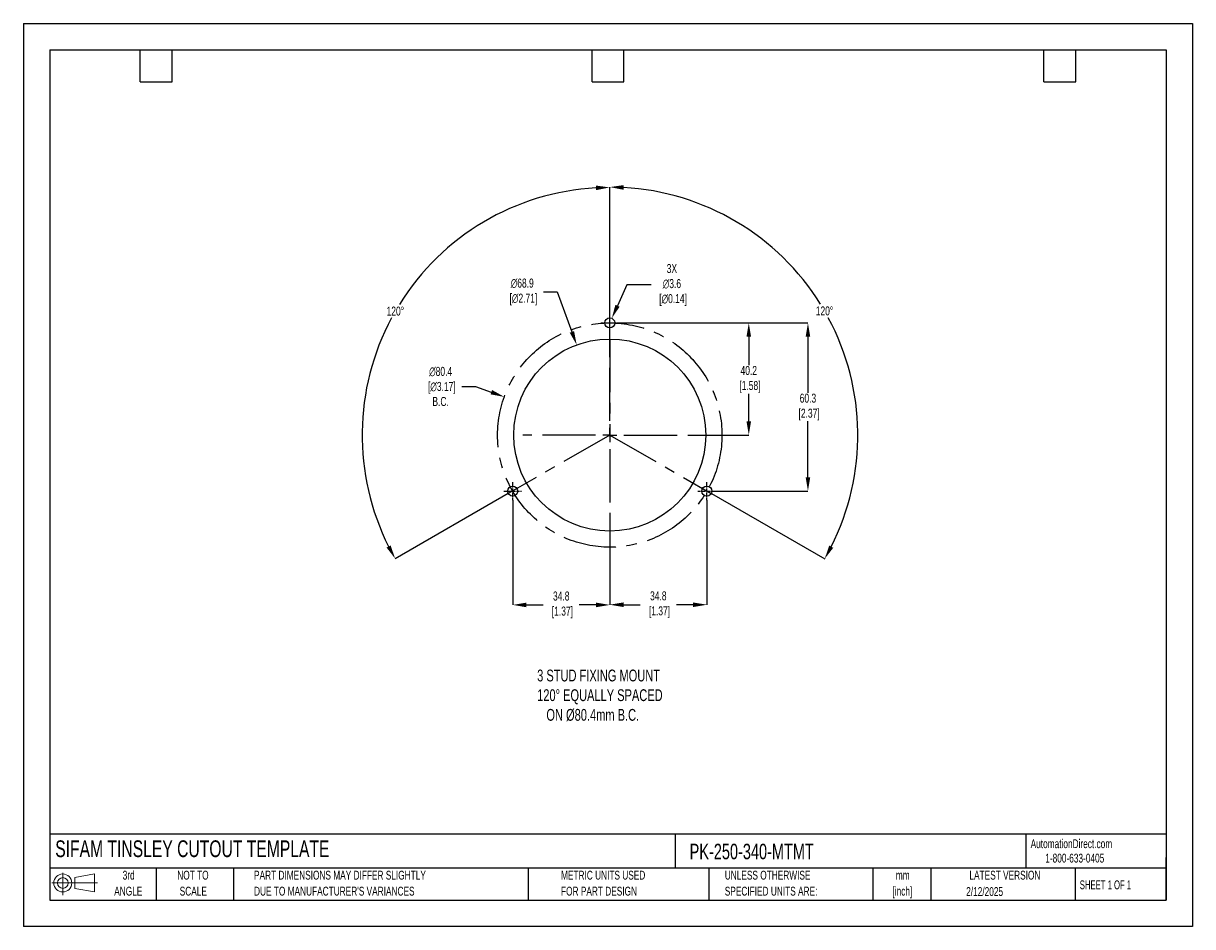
# Model space of a CAD drawing. Header units: millimetres. Extents: x 0 to 419, y 0 to 324.
import ezdxf

# ---------------------------------------------------------------- set-up
doc = ezdxf.new("R2010")
doc.units = ezdxf.units.MM
doc.header["$LTSCALE"] = 1.5
doc.header["$PDSIZE"] = -1
doc.linetypes.add('CENTERX2', pattern=[20.32, 12.7, -2.54, 2.54, -2.54])
for name, color, linetype in [('1', 7, 'Continuous'), ('CENTER', 40, 'CENTERX2'), ('SLD-DEFPOINTS', 7, 'Continuous')]:
    doc.layers.add(name, color=color, linetype=linetype)
doc.layers.add('DIMENSIONS', color=140, linetype='Continuous', lineweight=25)
doc.layers.add('TEXT', color=140, linetype='Continuous', lineweight=25)
doc.styles.add('SLDTEXTSTYLE0', font='TXT', dxfattribs={"width": 0.7})
doc.styles.add('SLDTEXTSTYLE1', font='TXT', dxfattribs={"width": 0.65})
doc.dimstyles.new('SLDDIMSTYLE0', dxfattribs={"dimtxt": 3.237012, "dimasz": 4.953, "dimexe": 0, "dimexo": 0.0625, "dimgap": 0.809253, "dimtad": 0, "dimtih": 1, "dimtoh": 1, "dimrnd": 1e-09, "dimzin": 12, "dimdsep": 46, "dimtxsty": 'SLDTEXTSTYLE0', "dimsah": 1, "dimcen": 0, "dimadec": 0, "dimazin": 3, "dimtfac": 1, "dimtofl": 0, "dimtmove": 0, "dimatfit": 3, "dimfxl": 0, "dimfrac": 2, "dimtolj": 1, "dimtzin": 12, "dimarcsym": 0})

# ---------------------------------------------------------------- blocks, each defined once
blk = doc.blocks.new('Block11')
at = {"color": 7, "linetype": 'Continuous', "lineweight": 18}
for p, q in [((0, 4.32), (16.31, 4.32)), ((3.88, 7.97), (3.88, 0)), ((8.22, 6.25), (15.26, 7.55)), ((8.22, 2.39), (8.22, 6.25)), ((15.26, 7.55), (15.26, 1.1)), ((8.22, 2.39), (15.26, 1.1))]:
    blk.add_line(p, q, dxfattribs=at)
for radius in [3.23, 1.93]:
    blk.add_circle((3.88, 4.32), radius, dxfattribs=at)
blk = doc.blocks.new('Block12')
at = {"layer": 'SLD-DEFPOINTS'}
blk.add_blockref('Block11', (0, 0), dxfattribs=at)
blk = doc.blocks.new('SW_NOTE_0_1')
at = {"layer": 'TEXT', "color": 0, "linetype": 'CENTERX2', "lineweight": 18, "char_height": 3.175, "attachment_point": 2, "style": 'SLDTEXTSTYLE0'}
for s, insert in [('mm', (4.27, 4.09)), ('[inch]', (4.14, -1.64))]:
    blk.add_mtext(s, dxfattribs=dict(at, insert=insert))
blk = doc.blocks.new('SW_NOTE_0_2')
at = {"layer": 'TEXT', "color": 0, "linetype": 'CENTERX2', "lineweight": 18, "char_height": 3.175, "attachment_point": 1, "style": 'SLDTEXTSTYLE0'}
for s, insert in [('UNLESS OTHERWISE', (0, 4.09)), ('SPECIFIED UNITS ARE:', (0, -1.64))]:
    blk.add_mtext(s, dxfattribs=dict(at, insert=insert))
blk = doc.blocks.new('SW_NOTE_0_3')
at = {"layer": 'TEXT', "color": 0, "linetype": 'CENTERX2', "lineweight": 18, "char_height": 3.175, "attachment_point": 1, "style": 'SLDTEXTSTYLE0'}
for s, insert in [('PART DIMENSIONS MAY DIFFER SLIGHTLY', (0, 4.09)), ("DUE TO MANUFACTURER'S VARIANCES", (0, -1.64))]:
    blk.add_mtext(s, dxfattribs=dict(at, insert=insert))
blk = doc.blocks.new('SW_NOTE_0_4')
at = {"layer": 'TEXT', "color": 0, "linetype": 'CENTERX2', "lineweight": 18, "char_height": 3.175, "attachment_point": 2, "style": 'SLDTEXTSTYLE0'}
for s, insert in [('NOT TO', (7.89, 4.09)), ('SCALE', (8.03, -1.64))]:
    blk.add_mtext(s, dxfattribs=dict(at, insert=insert))
blk = doc.blocks.new('SW_NOTE_0_5')
at = {"layer": 'TEXT', "color": 0, "linetype": 'CENTERX2', "lineweight": 18, "char_height": 3.175, "attachment_point": 2, "style": 'SLDTEXTSTYLE0'}
for s, insert in [('3rd', (3.47, 4.09)), ('ANGLE', (3.33, -1.64))]:
    blk.add_mtext(s, dxfattribs=dict(at, insert=insert))
blk = doc.blocks.new('SW_NOTE_0_6')
at = {"layer": 'TEXT', "color": 0, "linetype": 'CENTERX2', "lineweight": 18, "char_height": 3.175, "attachment_point": 1, "style": 'SLDTEXTSTYLE0'}
for s, insert in [('METRIC UNITS USED', (0, 4.09)), ('FOR PART DESIGN', (0, -1.64))]:
    blk.add_mtext(s, dxfattribs=dict(at, insert=insert))
blk = doc.blocks.new('SW_CENTERMARKSYMBOL_0')
at = {"layer": 'CENTER', "color": 0}
for p, q in [((0, 5.08), (0, 31.2)), ((-5.08, 0), (-31.2, 0)), ((0, 0), (-2.54, 0)), ((0, 0), (0, 2.54)), ((0, 0), (0, -2.54)), ((0, 0), (2.54, 0)), ((5.08, 0), (31.2, 0)), ((0, -5.08), (0, -31.2))]:
    blk.add_line(p, q, dxfattribs=at)
blk = doc.blocks.new('*D23')
at = {"layer": 'Defpoints', "color": 0}
for p in [(213.38, 216.45), (248.18, 156.15), (281.22, 156.15)]:
    blk.add_point(p, dxfattribs=at)
at = {"layer": 'DIMENSIONS', "color": 0, "lineweight": -2}
for p, q in [((213.44, 216.45), (281.22, 216.45)), ((281.22, 211.5), (281.22, 191.43)), ((281.22, 161.11), (281.22, 181.18)), ((248.24, 156.15), (281.22, 156.15))]:
    blk.add_line(p, q, dxfattribs=at)
at = {"layer": 'DIMENSIONS', "color": 0}
for points in [[(280.4, 211.5), (282.05, 211.5), (281.22, 216.45)], [(280.4, 161.11), (282.05, 161.11), (281.22, 156.15)]]:
    blk.add_solid(points, dxfattribs=at)
at = {"layer": 'DIMENSIONS', "color": 0, "insert": (281.22, 186.3), "char_height": 3.237, "attachment_point": 5, "style": 'SLDTEXTSTYLE0'}
blk.add_mtext('\\A1;60.3\\P [2.37]', dxfattribs=at)
blk = doc.blocks.new('*D24')
at = {"layer": 'Defpoints', "color": 0}
for p in [(213.38, 216.45), (241.38, 176.25), (260.01, 176.25)]:
    blk.add_point(p, dxfattribs=at)
at = {"layer": 'DIMENSIONS', "color": 0, "lineweight": -2}
for p, q in [((213.44, 216.45), (248.45, 216.45)), ((251.49, 216.45), (260.01, 216.45)), ((260.01, 211.5), (260.01, 201.34)), ((260.01, 181.21), (260.01, 191.09)), ((241.44, 176.25), (260.01, 176.25))]:
    blk.add_line(p, q, dxfattribs=at)
at = {"layer": 'DIMENSIONS', "color": 0}
for points in [[(259.19, 211.5), (260.84, 211.5), (260.01, 216.45)], [(259.19, 181.21), (260.84, 181.21), (260.01, 176.25)]]:
    blk.add_solid(points, dxfattribs=at)
at = {"layer": 'DIMENSIONS', "color": 0, "insert": (260.01, 196.22), "char_height": 3.237, "attachment_point": 5, "style": 'SLDTEXTSTYLE0'}
blk.add_mtext('\\A1;40.2\\P [1.58]', dxfattribs=at)
blk = doc.blocks.new('*D28')
at = {"layer": 'Defpoints', "color": 0}
for p in [(153.14, 244.27), (210.19, 207.25), (210.19, 176.25), (210.19, 176.25), (173.81, 155.29)]:
    blk.add_point(p, dxfattribs=at)
at = {"layer": 'DIMENSIONS', "color": 0, "lineweight": -2}
for p, q in [((210.19, 207.32), (210.19, 265.03)), ((173.75, 155.26), (133.27, 131.93))]:
    blk.add_line(p, q, dxfattribs=at)
for start, end in [(93.1972, 148.1485), (151.7693, 206.7537)]:
    blk.add_arc((210.19, 176.25), 88.77, start, end, dxfattribs=at)
at = {"layer": 'DIMENSIONS', "color": 0}
for points in [[(205.21, 265.71), (205.26, 264.06), (210.19, 265.03)], [(131.64, 136.68), (130.19, 135.9), (133.27, 131.93)]]:
    blk.add_solid(points, dxfattribs=at)
at = {"layer": 'DIMENSIONS', "color": 0, "insert": (133.33, 220.67), "char_height": 3.237, "attachment_point": 5, "style": 'SLDTEXTSTYLE0'}
blk.add_mtext('\\A1;120°', dxfattribs=at)
blk = doc.blocks.new('*D29')
at = {"layer": 'Defpoints', "color": 0}
for p in [(210.19, 207.25), (297.74, 191.74), (210.19, 176.25), (210.19, 176.25), (246.57, 155.29)]:
    blk.add_point(p, dxfattribs=at)
at = {"layer": 'DIMENSIONS', "color": 0, "lineweight": -2}
for p, q in [((210.19, 207.32), (210.19, 265.16)), ((246.62, 155.26), (287.22, 131.87))]:
    blk.add_line(p, q, dxfattribs=at)
for start, end in [(31.8486, 86.8077), (333.2414, 28.2334)]:
    blk.add_arc((210.19, 176.25), 88.91, start, end, dxfattribs=at)
at = {"layer": 'DIMENSIONS', "color": 0}
for points in [[(215.11, 264.2), (215.16, 265.85), (210.19, 265.16)], [(290.3, 135.83), (288.85, 136.62), (287.22, 131.87)]]:
    blk.add_solid(points, dxfattribs=at)
at = {"layer": 'DIMENSIONS', "color": 0, "insert": (287.16, 220.74), "char_height": 3.237, "attachment_point": 5, "style": 'SLDTEXTSTYLE0'}
blk.add_mtext('\\A1;120°', dxfattribs=at)
blk = doc.blocks.new('*D31')
at = {"layer": 'Defpoints', "color": 0}
for p in [(198.33, 208.57), (222.04, 143.93)]:
    blk.add_point(p, dxfattribs=at)
at = {"layer": 'DIMENSIONS', "color": 0, "lineweight": -2}
for p, q in [((186.42, 227.55), (191.37, 227.55)), ((191.37, 227.55), (196.63, 213.22))]:
    blk.add_line(p, q, dxfattribs=at)
at = {"layer": 'DIMENSIONS', "color": 0}
blk.add_solid([(197.4, 213.51), (195.85, 212.94), (198.33, 208.57)], dxfattribs=at)
at = {"layer": 'DIMENSIONS', "color": 0, "insert": (178.81, 227.55), "char_height": 3.237, "attachment_point": 5, "style": 'SLDTEXTSTYLE0'}
blk.add_mtext('\\A1;∅68.9\\P [∅2.71]', dxfattribs=at)
blk = doc.blocks.new('*D32')
at = {"layer": 'Defpoints', "color": 0}
for p in [(210.92, 218.1), (209.45, 214.81)]:
    blk.add_point(p, dxfattribs=at)
at = {"layer": 'DIMENSIONS', "color": 0, "lineweight": -2}
for p, q in [((216.32, 230.08), (212.96, 222.61)), ((225.05, 230.08), (216.32, 230.08))]:
    blk.add_line(p, q, dxfattribs=at)
at = {"layer": 'DIMENSIONS', "color": 0}
blk.add_solid([(212.2, 222.95), (213.71, 222.27), (210.92, 218.1)], dxfattribs=at)
at = {"layer": 'DIMENSIONS', "color": 0, "insert": (232.46, 230.08), "char_height": 3.237, "attachment_point": 5, "style": 'SLDTEXTSTYLE0'}
blk.add_mtext('\\A1;3X\\P∅3.6\\P [∅0.14]', dxfattribs=at)
blk = doc.blocks.new('*D33')
at = {"layer": 'Defpoints', "color": 0}
for p in [(172.39, 189.94), (247.98, 162.57)]:
    blk.add_point(p, dxfattribs=at)
at = {"layer": 'DIMENSIONS', "color": 0, "lineweight": -2}
for p, q in [((157.17, 193.66), (162.12, 193.66)), ((162.12, 193.66), (167.73, 191.63))]:
    blk.add_line(p, q, dxfattribs=at)
at = {"layer": 'DIMENSIONS', "color": 0}
blk.add_solid([(168.01, 192.4), (167.45, 190.85), (172.39, 189.94)], dxfattribs=at)
at = {"layer": 'DIMENSIONS', "color": 0, "insert": (149.56, 193.66), "char_height": 3.237, "attachment_point": 5, "style": 'SLDTEXTSTYLE0'}
blk.add_mtext('\\A1;∅80.4\\P [∅3.17]\\PB.C.', dxfattribs=at)
blk = doc.blocks.new('*D35')
at = {"layer": 'Defpoints', "color": 0}
for p in [(244.99, 152.96), (210.19, 145.06), (210.19, 115.42)]:
    blk.add_point(p, dxfattribs=at)
at = {"layer": 'DIMENSIONS', "color": 0, "lineweight": -2}
for p, q in [((244.99, 152.9), (244.99, 115.42)), ((210.19, 145), (210.19, 115.42)), ((215.14, 115.42), (221.11, 115.42)), ((240.03, 115.42), (234.06, 115.42))]:
    blk.add_line(p, q, dxfattribs=at)
at = {"layer": 'DIMENSIONS', "color": 0}
for points in [[(215.14, 116.24), (215.14, 114.59), (210.19, 115.42)], [(240.03, 116.24), (240.03, 114.59), (244.99, 115.42)]]:
    blk.add_solid(points, dxfattribs=at)
at = {"layer": 'DIMENSIONS', "color": 0, "insert": (227.59, 115.42), "char_height": 3.237, "attachment_point": 5, "style": 'SLDTEXTSTYLE0'}
blk.add_mtext('\\A1;34.8\\P [1.37]', dxfattribs=at)
blk = doc.blocks.new('*D36')
at = {"layer": 'Defpoints', "color": 0}
for p in [(175.39, 152.96), (210.19, 145.06), (210.19, 115.35)]:
    blk.add_point(p, dxfattribs=at)
at = {"layer": 'DIMENSIONS', "color": 0, "lineweight": -2}
for p, q in [((175.39, 152.9), (175.39, 115.35)), ((210.19, 145), (210.19, 115.35)), ((180.34, 115.35), (186.31, 115.35)), ((205.23, 115.35), (199.26, 115.35))]:
    blk.add_line(p, q, dxfattribs=at)
at = {"layer": 'DIMENSIONS', "color": 0}
for points in [[(180.34, 116.17), (180.34, 114.52), (175.39, 115.35)], [(205.23, 116.17), (205.23, 114.52), (210.19, 115.35)]]:
    blk.add_solid(points, dxfattribs=at)
at = {"layer": 'DIMENSIONS', "color": 0, "insert": (192.79, 115.35), "char_height": 3.237, "attachment_point": 5, "style": 'SLDTEXTSTYLE0'}
blk.add_mtext('\\A1;34.8\\P [1.37]', dxfattribs=at)

msp = doc.modelspace()

# ---------------------------------------------------------------- linework, layer by layer
at = {"color": 7, "linetype": 'Continuous'}
for p, q in [((0.004, 323.854), (0.004, 0.004)), ((0.004, 323.854), (419.104, 323.854)), ((419.104, 323.854), (419.104, 0.004)), ((419.104, 0.004), (0.004, 0.004))]:
    msp.add_line(p, q, dxfattribs=at)
at = {"layer": '1', "color": 1, "linetype": 'Continuous'}
for centre, radius in [((210.185, 216.454), 1.8), ((210.185, 176.254), 34.425), ((175.385, 156.154), 1.8), ((244.985, 156.154), 1.8)]:
    msp.add_circle(centre, radius, dxfattribs=at)
at = {"layer": 'CENTER', "ltscale": 0.05}
for p, q in [((210.185, 213.264), (210.185, 219.644)), ((206.995, 216.454), (213.375, 216.454)), ((175.385, 152.964), (175.385, 159.344)), ((244.985, 152.964), (244.985, 159.344)), ((172.195, 156.154), (178.575, 156.154)), ((241.795, 156.154), (248.175, 156.154))]:
    msp.add_line(p, q, dxfattribs=at)
at = {"layer": 'CENTER'}
for p, q in [((210.185, 210.679), (210.185, 176.254)), ((210.185, 176.254), (173.805, 155.291)), ((210.185, 176.254), (246.565, 155.291))]:
    msp.add_line(p, q, dxfattribs=at)
msp.add_circle((210.185, 176.254), 40.2, dxfattribs=at)
at = {"layer": 'TEXT'}
for p, q in [((9.525, 314.325), (409.575, 314.325)), ((9.525, 314.325), (9.525, 9.525)), ((41.91, 302.895), (41.91, 314.325)), ((53.34, 302.895), (53.34, 314.325)), ((203.835, 302.895), (203.835, 314.325)), ((215.265, 302.895), (215.265, 314.325)), ((365.76, 302.895), (365.76, 314.325)), ((377.19, 302.895), (377.19, 314.325)), ((409.575, 314.325), (409.575, 9.525)), ((41.91, 302.895), (53.34, 302.895)), ((203.835, 302.895), (215.265, 302.895)), ((365.76, 302.895), (377.19, 302.895)), ((409.575, 33.189), (9.525, 33.189)), ((233.638, 33.189), (233.638, 20.955)), ((359.363, 33.189), (359.363, 20.955)), ((409.575, 9.525), (409.575, 24.765)), ((409.575, 20.955), (9.525, 20.955)), ((47.625, 20.955), (47.625, 9.525)), ((75.317, 20.955), (75.317, 9.525)), ((180.97, 20.955), (180.97, 9.525)), ((245.67, 20.955), (245.67, 9.525)), ((304.536, 20.955), (304.536, 9.525)), ((325.218, 20.955), (325.218, 9.525)), ((377.023, 20.955), (377.023, 9.525)), ((9.525, 9.525), (409.575, 9.525))]:
    msp.add_line(p, q, dxfattribs=at)

# ---------------------------------------------------------------- block references
at = {"layer": 'CENTER'}
msp.add_blockref('SW_CENTERMARKSYMBOL_0', (210.185, 176.254), dxfattribs=at)
at = {"layer": 'SLD-DEFPOINTS'}
msp.add_blockref('Block12', (10.257, 11.331), dxfattribs=at)
at = {"layer": 'TEXT', "linetype": 'CENTERX2', "lineweight": 18}
for name, p in [('SW_NOTE_0_5', (34.271, 15.953)), ('SW_NOTE_0_4', (52.886, 15.953)), ('SW_NOTE_0_3', (82.679, 15.953)), ('SW_NOTE_0_6', (192.718, 15.953)), ('SW_NOTE_0_2', (251.412, 15.953)), ('SW_NOTE_0_1', (310.929, 15.949))]:
    msp.add_blockref(name, p, dxfattribs=at)

# ---------------------------------------------------------------- texts
at = {"layer": 'DIMENSIONS', "insert": (184.165, 92.16), "char_height": 4.23333, "attachment_point": 1, "style": 'SLDTEXTSTYLE0'}
msp.add_mtext_dynamic_manual_height_columns('3 STUD FIXING MOUNT\\P120%%D EQUALLY SPACED\\P   ON %%C80.4mm B.C.', width=99.50754, gutter_width=21.167, heights=[0], dxfattribs=at)
at = {"layer": 'TEXT', "linetype": 'CENTERX2', "lineweight": 25, "attachment_point": 1, "style": 'SLDTEXTSTYLE0'}
for s, insert, char_height in [('SIFAM TINSLEY CUTOUT TEMPLATE', (11.42, 30.931), 6), ('PK-250-340-MTMT', (238.812, 29.714), 5.55625)]:
    msp.add_mtext(s, dxfattribs=dict(at, insert=insert, char_height=char_height))
at = {"layer": 'TEXT', "linetype": 'CENTERX2', "lineweight": 18, "char_height": 3.175}
for s, insert, attachment_point, style in [('AutomationDirect.com', (361.042, 31.315), 1, 'SLDTEXTSTYLE0'), ('1-800-633-0405', (366.287, 26.156), 1, 'SLDTEXTSTYLE0'), ('LATEST VERSION', (351.828, 20.046), 2, 'SLDTEXTSTYLE0'), ('2/12/2025', (344.552, 14.161), 2, 'SLDTEXTSTYLE0'), ('SHEET 1 OF 1', (378.662, 16.577), 1, 'SLDTEXTSTYLE1')]:
    msp.add_mtext(s, dxfattribs=dict(at, insert=insert, attachment_point=attachment_point, style=style))

# ---------------------------------------------------------------- dimensions: what is measured, and where the dimension line sits
at = {"layer": 'DIMENSIONS'}
for base, line1, picture, middle in [((153.144, 244.273), ((210.185, 176.254), (173.805, 155.291)), '*D28', (133.326, 220.673)), ((297.735, 191.743), ((210.185, 176.254), (246.565, 155.291)), '*D29', (287.164, 220.742))]:
    dim = msp.add_angular_dim_2l(base=base, line1=line1, line2=((210.185, 207.254), (210.185, 176.254)), dimstyle='SLDDIMSTYLE0', dxfattribs=at)
    dim.commit()
    dim.dimension.update_dxf_attribs({"geometry": picture, "text_midpoint": middle})
for p1, p2, text, picture, middle in [((209.446, 214.813), (210.924, 218.095), '3X\\P<>\\P[]', '*D32', (232.465, 230.075)), ((247.983, 162.566), (172.388, 189.942), '<>\\P[]\\PB.C.', '*D33', (149.564, 193.659))]:
    dim = msp.add_diameter_dim_2p(p1=p1, p2=p2, text=text, dimstyle='SLDDIMSTYLE0', dxfattribs=at)
    dim.commit()
    dim.dimension.update_dxf_attribs({"geometry": picture, "text_midpoint": middle, "dimtype": 163})
dim = msp.add_diameter_dim_2p(p1=(222.0381, 143.9338), p2=(198.3325, 208.5741), text='<>\\P[]', dimstyle='SLDDIMSTYLE0', override={"dimdec": 1}, dxfattribs=at)
dim.commit()
dim.dimension.update_dxf_attribs({"geometry": '*D31', "text_midpoint": (178.8119, 227.5543), "dimtype": 163})
dim = msp.add_linear_dim(base=(281.221, 156.154), p1=(213.375, 216.454), p2=(248.175, 156.154), angle=90, text='<>\\P[]', dimstyle='SLDDIMSTYLE0', dxfattribs=at)
dim.commit()
dim.dimension.update_dxf_attribs({"geometry": '*D23', "text_midpoint": (281.221, 186.304)})
dim = msp.add_linear_dim(base=(260.013, 176.254), p1=(213.375, 216.454), p2=(241.381, 176.254), angle=90, text='<>\\P[]', dimstyle='SLDDIMSTYLE0', override={"dimdec": 1, "dimzin": 4}, dxfattribs=at)
dim.commit()
dim.dimension.update_dxf_attribs({"geometry": '*D24', "text_midpoint": (260.013, 196.215), "dimtype": 160})
for base, p1, picture, middle in [((210.185, 115.349), (175.385, 152.964), '*D36', (192.785, 115.349)), ((210.185, 115.416), (244.985, 152.964), '*D35', (227.585, 115.416))]:
    dim = msp.add_linear_dim(base=base, p1=p1, p2=(210.185, 145.058), text='<>\\P[]', dimstyle='SLDDIMSTYLE0', dxfattribs=at)
    dim.commit()
    dim.dimension.update_dxf_attribs({"geometry": picture, "text_midpoint": middle})

doc.saveas('drawing.dxf')
